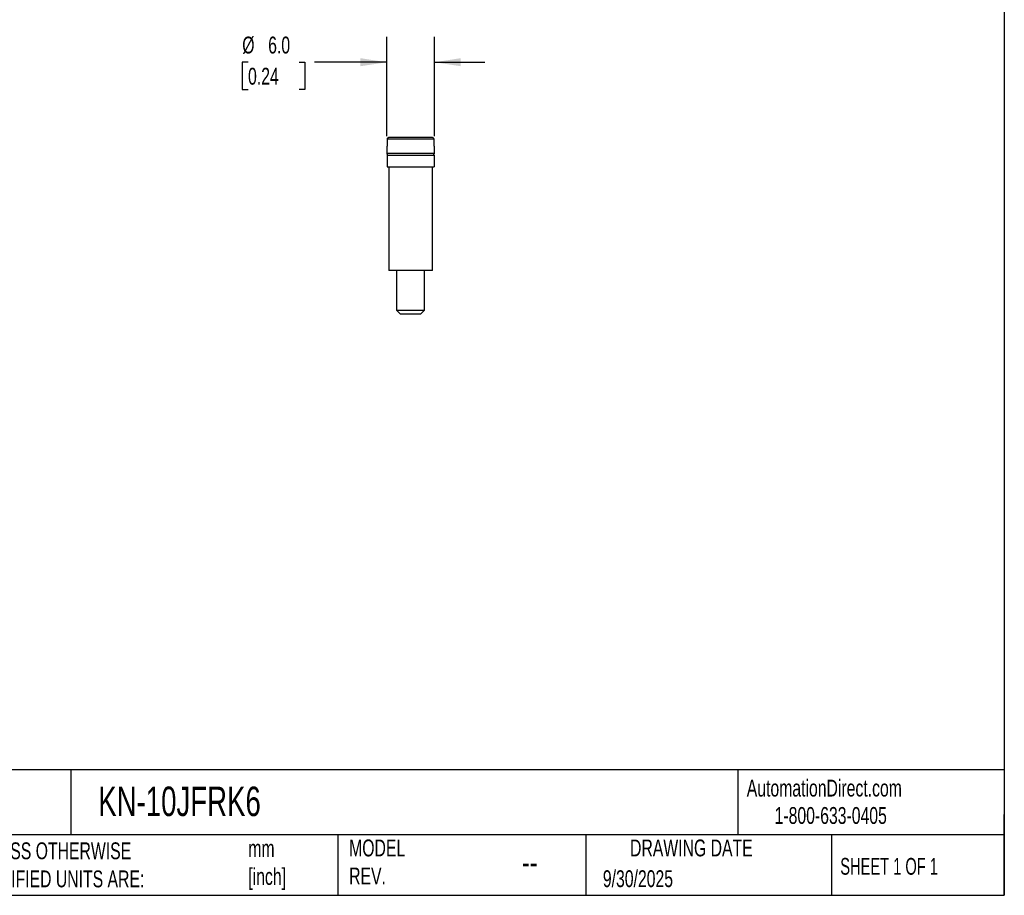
# Model space of a CAD drawing. Header units: millimetres. Extents: x 6 to 273, y 6 to 210.
# Tile 2 of 5: x 149 to 273, y 6 to 116. Entities that reach past the tile are written whole.
import ezdxf

# ---------------------------------------------------------------- set-up
doc = ezdxf.new("R2010")
doc.units = ezdxf.units.MM
doc.linetypes.add('SLD-Solid', pattern=[0])
doc.layers.add('DIMENSIONS', color=140, linetype='SLD-Solid', lineweight=25)
doc.layers.add('TEXT', color=140, linetype='SLD-Solid', lineweight=25)
doc.styles.add('SLDTEXTSTYLE0', font='TXT', dxfattribs={"width": 0.7})
doc.styles.add('SLDTEXTSTYLE1', font='TXT', dxfattribs={"width": 0.65})
doc.dimstyles.new('SLDDIMSTYLE2', dxfattribs={"dimtxt": 2.158008, "dimasz": 3.302, "dimexe": 0, "dimexo": 0.0625, "dimgap": 0.539502, "dimtad": 0, "dimtih": 1, "dimtoh": 1, "dimdec": 1, "dimrnd": 1e-09, "dimzin": 4, "dimdsep": 46, "dimtxsty": 'SLDTEXTSTYLE0', "dimsah": 1, "dimcen": 0.09, "dimadec": 0, "dimazin": 1, "dimtfac": 1, "dimtdec": 1, "dimtmove": 0, "dimatfit": 0, "dimfxl": 0, "dimfrac": 2, "dimtolj": 1, "dimtzin": 12, "dimarcsym": 0})

# ---------------------------------------------------------------- blocks, each defined once
blk = doc.blocks.new('_D_4')
at = {"layer": 'DIMENSIONS'}
for p, q in [((195.45, 101.74), (195.45, 114.21)), ((201.45, 101.74), (201.45, 114.21)), ((178.03, 111.03), (177.31, 111.03)), ((177.31, 111.03), (177.31, 107.6)), ((184.45, 111.03), (185.17, 111.03)), ((185.17, 111.03), (185.17, 107.6)), ((195.45, 111.03), (186.38, 111.03)), ((201.45, 111.03), (207.8, 111.03)), ((177.31, 107.6), (178.03, 107.6)), ((185.17, 107.6), (184.45, 107.6))]:
    blk.add_line(p, q, dxfattribs=at)
for points in [[(195.45, 111.03), (192.15, 111.54), (192.15, 110.53)], [(201.45, 111.03), (204.75, 110.53), (204.75, 111.54)]]:
    blk.add_solid(points, dxfattribs=at)
at = {"layer": 'DIMENSIONS', "char_height": 2.117, "attachment_point": 1, "style": 'SLDTEXTSTYLE0'}
for s, insert in [('%%c', (177.3, 114.25)), ('6.0', (180.56, 114.25)), ('0.24', (178.03, 110.33))]:
    blk.add_mtext(s, dxfattribs=dict(at, insert=insert))

msp = doc.modelspace()

# ---------------------------------------------------------------- linework, layer by layer
for p, q in [((201.2, 101.57), (195.69, 101.57)), ((195.45, 100.47), (195.45, 99.57)), ((195.49, 100.47), (195.45, 100.47)), ((195.49, 101.37), (195.49, 100.47)), ((201.41, 101.37), (195.49, 101.37)), ((201.41, 100.47), (201.41, 101.37)), ((201.45, 100.47), (201.41, 100.47)), ((201.45, 99.57), (201.45, 100.47)), ((201.45, 99.57), (195.45, 99.57)), ((195.5, 99.37), (195.5, 97.87)), ((195.5, 99.37), (201.4, 99.37)), ((201.4, 99.37), (201.4, 97.87)), ((195.5, 97.87), (201.4, 97.87)), ((195.7, 97.87), (195.7, 84.87)), ((201.2, 84.87), (201.2, 97.87)), ((201.2, 84.87), (195.7, 84.87)), ((196.7, 84.87), (196.7, 79.87)), ((200.2, 79.87), (200.2, 84.87)), ((196.7, 79.87), (197.2, 79.37)), ((196.7, 79.87), (200.2, 79.87)), ((199.7, 79.37), (197.2, 79.37)), ((199.7, 79.37), (200.2, 79.87))]:
    msp.add_line(p, q)
for centre, start, end in [((195.65, 99.57), 180, 270), ((201.25, 99.57), 270, 0)]:
    msp.add_arc(centre, 0.2, start, end)
for points in [[(195.69, 101.57), (195.64, 101.57), (195.59, 101.54), (195.51, 101.47), (195.49, 101.42), (195.49, 101.37)], [(201.41, 101.37), (201.41, 101.42), (201.38, 101.47), (201.31, 101.54), (201.26, 101.57), (201.2, 101.57)]]:
    msp.add_open_spline(points, degree=3, knots=[0, 0, 0, 0, 0.5, 0.5, 1, 1, 1, 1])
at = {"layer": 'TEXT'}
for p, q in [((273.05, 209.55), (273.05, 6.35)), ((273.05, 22.13), (6.35, 22.13)), ((155.76, 22.13), (155.76, 13.97)), ((239.58, 22.13), (239.58, 13.97)), ((273.05, 6.35), (273.05, 16.51)), ((273.05, 13.97), (6.35, 13.97)), ((189.3, 13.97), (189.3, 6.35)), ((220.47, 13.97), (220.47, 6.35)), ((251.35, 13.97), (251.35, 6.35)), ((6.35, 6.35), (273.05, 6.35))]:
    msp.add_line(p, q, dxfattribs=at)

# ---------------------------------------------------------------- texts
for s, insert, char_height, attachment_point, style in [('KN-10JFRK6', (159.21, 20.01), 3.704, 1, 'SLDTEXTSTYLE0'), ('AutomationDirect.com', (240.69, 20.88), 2.1167, 1, 'SLDTEXTSTYLE0'), ('1-800-633-0405', (244.19, 17.44), 2.1167, 1, 'SLDTEXTSTYLE0'), ('UNLESS OTHERWISE ^JSPECIFIED UNITS ARE:', (142.87, 13), 2.1167, 1, 'SLDTEXTSTYLE0'), ('mm^J[inch]', (178.06, 13.3), 2.117, 1, 'SLDTEXTSTYLE0'), ('MODEL ^JREV.', (190.73, 13.36), 2.1167, 1, 'SLDTEXTSTYLE0'), ('DRAWING DATE', (233.73, 13.36), 2.1167, 2, 'SLDTEXTSTYLE0'), ('--', (212.43, 12.11), 3.175, 1, 'SLDTEXTSTYLE0'), ('SHEET 1 OF 1', (252.44, 11.05), 2.1167, 1, 'SLDTEXTSTYLE1'), ('9/30/2025', (222.61, 9.5), 2.117, 1, 'SLDTEXTSTYLE0')]:
    msp.add_mtext(s, dxfattribs=dict(at, insert=insert, char_height=char_height, attachment_point=attachment_point, style=style))

# ---------------------------------------------------------------- dimensions: what is measured, and where the dimension line sits
at = {"layer": 'DIMENSIONS'}
dim = msp.add_linear_dim(base=(195.45, 111.03), p1=(201.45, 100.47), p2=(195.45, 100.47), text='%%c<>', dimstyle='SLDDIMSTYLE2', dxfattribs=at)
dim.commit()
dim.dimension.update_dxf_attribs({"geometry": '_D_4', "text_midpoint": (181.24, 111.03), "dimtype": 160})

doc.saveas('drawing.dxf')
